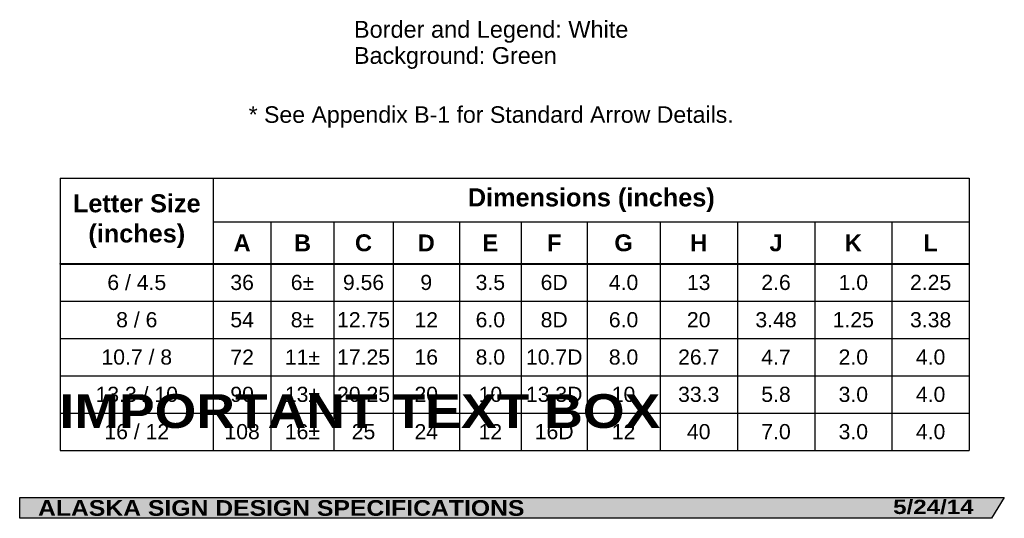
# Model space of a CAD drawing. Header units: feet. Extents: x 3 to 92, y 0 to 123.
import ezdxf
from ezdxf.enums import TextEntityAlignment as Align

# ---------------------------------------------------------------- set-up
doc = ezdxf.new("R2010")
doc.units = ezdxf.units.FT
doc.header["$MEASUREMENT"] = 0
doc.layers.add('Sign', color=7, linetype='Continuous')
doc.styles.add('ARIAL', font='arial.ttf')
doc.styles.add('ARIAL B', font='arialbd.ttf')
doc.styles.add('ARIAL BLACK B', font='ariblk.ttf')
doc.styles.add('ARIAL BLACK BI', font='ariblk.ttf')

# ---------------------------------------------------------------- blocks, each defined once
blk = doc.blocks.new('*T2')
at = {"color": 0, "linetype": 'ByBlock', "lineweight": -2, "transparency": 16777216}
for p, q in [((0, 0), (77.95816938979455, 0)), ((0, 0), (0, -23.34522737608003)), ((13.12129652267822, 0), (13.12129652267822, -7.322727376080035)), ((77.95816938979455, 0), (77.95816938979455, -23.34522737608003)), ((13.12129652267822, -3.747818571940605), (77.95816938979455, -3.747818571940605)), ((18.06835684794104, -3.747818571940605), (18.06835684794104, -7.322727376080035)), ((23.46956117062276, -3.747818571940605), (23.46956117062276, -7.322727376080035)), ((28.54418223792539, -3.747818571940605), (28.54418223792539, -7.322727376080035)), ((34.22749411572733, -3.747818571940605), (34.22749411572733, -7.322727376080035)), ((39.540321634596, -3.747818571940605), (39.540321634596, -7.322727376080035)), ((45.17710932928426, -3.747818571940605), (45.17710932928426, -7.322727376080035)), ((51.437820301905, -3.747818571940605), (51.437820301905, -7.322727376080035)), ((58.06790757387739, -3.747818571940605), (58.06790757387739, -7.322727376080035)), ((64.69799484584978, -3.747818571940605), (64.69799484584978, -7.322727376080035)), ((71.32808211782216, -3.747818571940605), (71.32808211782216, -7.322727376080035)), ((0, -7.322727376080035), (77.95816938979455, -7.322727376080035)), ((0, -7.367727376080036), (77.95816938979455, -7.367727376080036)), ((13.12129652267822, -7.367727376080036), (13.12129652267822, -23.34522737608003)), ((18.06835684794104, -7.367727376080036), (18.06835684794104, -23.34522737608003)), ((23.46956117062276, -7.367727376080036), (23.46956117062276, -23.34522737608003)), ((28.54418223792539, -7.367727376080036), (28.54418223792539, -23.34522737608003)), ((34.22749411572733, -7.367727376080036), (34.22749411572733, -23.34522737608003)), ((39.540321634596, -7.367727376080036), (39.540321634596, -23.34522737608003)), ((45.17710932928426, -7.367727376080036), (45.17710932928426, -23.34522737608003)), ((51.437820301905, -7.367727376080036), (51.437820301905, -23.34522737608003)), ((58.06790757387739, -7.367727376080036), (58.06790757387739, -23.34522737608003)), ((64.69799484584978, -7.367727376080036), (64.69799484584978, -23.34522737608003)), ((71.32808211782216, -7.367727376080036), (71.32808211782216, -23.34522737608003)), ((0, -10.54522737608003), (77.95816938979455, -10.54522737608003)), ((0, -13.74522737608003), (77.95816938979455, -13.74522737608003)), ((0, -16.94522737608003), (77.95816938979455, -16.94522737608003)), ((0, -20.14522737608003), (77.95816938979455, -20.14522737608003)), ((0, -23.34522737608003), (77.95816938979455, -23.34522737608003))]:
    blk.add_line(p, q, dxfattribs=at)
at = {"color": 18, "transparency": 16777216, "attachment_point": 5}
for s, insert, char_height, width, style in [('Dimensions (inches)', (45.53973295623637, -1.873909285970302), 1.55, 64.71687286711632, 'ARIAL B'), ('Letter Size (inches)', (6.56064826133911, -3.672613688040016), 1.55, 13.00129652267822, 'ARIAL B'), ('A', (15.59482668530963, -5.546522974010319), 1.45, 4.827060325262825, 'ARIAL B'), ('B', (20.76895900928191, -5.546522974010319), 1.45, 5.281204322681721, 'ARIAL B'), ('C', (26.00687170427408, -5.546522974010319), 1.45, 4.954621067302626, 'ARIAL B'), ('D', (31.38583817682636, -5.546522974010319), 1.45, 5.563311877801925, 'ARIAL B'), ('E', (36.88390787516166, -5.546522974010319), 1.45, 5.19282751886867, 'ARIAL B'), ('F', (42.35871548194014, -5.546522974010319), 1.45, 5.516787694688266, 'ARIAL B'), ('G', (48.30746481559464, -5.546522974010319), 1.45, 6.140710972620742, 'ARIAL B'), ('H', (54.75286393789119, -5.546522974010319), 1.45, 6.510087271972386, 'ARIAL B'), ('J', (61.38295120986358, -5.546522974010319), 1.45, 6.510087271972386, 'ARIAL B'), ('K', (68.01303848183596, -5.546522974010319), 1.45, 6.510087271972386, 'ARIAL B'), ('L', (74.64312575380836, -5.546522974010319), 1.45, 6.510087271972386, 'ARIAL B'), ('6 / 4.5', (6.56064826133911, -8.945227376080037), 1.3, 13.00129652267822, 'ARIAL'), ('36', (15.59482668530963, -8.945227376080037), 1.3, 4.827060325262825, 'ARIAL'), ('6±', (20.76895900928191, -8.945227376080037), 1.3, 5.281204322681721, 'ARIAL'), ('9.56', (26.00687170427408, -8.945227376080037), 1.3, 4.954621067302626, 'ARIAL'), ('9', (31.38583817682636, -8.945227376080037), 1.3, 5.563311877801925, 'ARIAL'), ('3.5', (36.88390787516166, -8.945227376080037), 1.3, 5.19282751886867, 'ARIAL'), ('6D', (42.35871548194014, -8.945227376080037), 1.3, 5.516787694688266, 'ARIAL'), ('4.0', (48.30746481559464, -8.945227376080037), 1.3, 6.140710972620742, 'ARIAL'), ('13', (54.75286393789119, -8.945227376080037), 1.3, 6.510087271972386, 'ARIAL'), ('2.6', (61.38295120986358, -8.945227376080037), 1.3, 6.510087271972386, 'ARIAL'), ('1.0', (68.01303848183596, -8.945227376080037), 1.3, 6.510087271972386, 'ARIAL'), ('2.25', (74.64312575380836, -8.945227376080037), 1.3, 6.510087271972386, 'ARIAL'), ('8 / 6', (6.56064826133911, -12.14522737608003), 1.3, 13.00129652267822, 'ARIAL'), ('54', (15.59482668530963, -12.14522737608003), 1.3, 4.827060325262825, 'ARIAL'), ('8±', (20.76895900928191, -12.14522737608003), 1.3, 5.281204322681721, 'ARIAL'), ('12.75', (26.00687170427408, -12.14522737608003), 1.3, 4.954621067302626, 'ARIAL'), ('12', (31.38583817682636, -12.14522737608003), 1.3, 5.563311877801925, 'ARIAL'), ('6.0', (36.88390787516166, -12.14522737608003), 1.3, 5.19282751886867, 'ARIAL'), ('8D', (42.35871548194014, -12.14522737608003), 1.3, 5.516787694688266, 'ARIAL'), ('6.0', (48.30746481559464, -12.14522737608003), 1.3, 6.140710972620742, 'ARIAL'), ('20', (54.75286393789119, -12.14522737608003), 1.3, 6.510087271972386, 'ARIAL'), ('3.48', (61.38295120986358, -12.14522737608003), 1.3, 6.510087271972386, 'ARIAL'), ('1.25', (68.01303848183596, -12.14522737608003), 1.3, 6.510087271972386, 'ARIAL'), ('3.38', (74.64312575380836, -12.14522737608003), 1.3, 6.510087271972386, 'ARIAL'), ('10.7 / 8', (6.56064826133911, -15.34522737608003), 1.3, 13.00129652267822, 'ARIAL'), ('72', (15.59482668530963, -15.34522737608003), 1.3, 4.827060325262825, 'ARIAL'), ('11±', (20.76895900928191, -15.34522737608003), 1.3, 5.281204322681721, 'ARIAL'), ('17.25', (26.00687170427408, -15.34522737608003), 1.3, 4.954621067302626, 'ARIAL'), ('16', (31.38583817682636, -15.34522737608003), 1.3, 5.563311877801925, 'ARIAL'), ('8.0', (36.88390787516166, -15.34522737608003), 1.3, 5.19282751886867, 'ARIAL'), ('10.7D', (42.35871548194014, -15.34522737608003), 1.3, 5.516787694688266, 'ARIAL'), ('8.0', (48.30746481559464, -15.34522737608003), 1.3, 6.140710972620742, 'ARIAL'), ('26.7', (54.75286393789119, -15.34522737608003), 1.3, 6.510087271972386, 'ARIAL'), ('4.7', (61.38295120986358, -15.34522737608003), 1.3, 6.510087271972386, 'ARIAL'), ('2.0', (68.01303848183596, -15.34522737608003), 1.3, 6.510087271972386, 'ARIAL'), ('4.0', (74.64312575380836, -15.34522737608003), 1.3, 6.510087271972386, 'ARIAL'), ('13.3 / 10', (6.56064826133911, -18.54522737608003), 1.3, 13.00129652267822, 'ARIAL'), ('90', (15.59482668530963, -18.54522737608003), 1.3, 4.827060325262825, 'ARIAL'), ('13±', (20.76895900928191, -18.54522737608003), 1.3, 5.281204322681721, 'ARIAL'), ('20.25', (26.00687170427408, -18.54522737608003), 1.3, 4.954621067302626, 'ARIAL'), ('20', (31.38583817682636, -18.54522737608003), 1.3, 5.563311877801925, 'ARIAL'), ('10', (36.88390787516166, -18.54522737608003), 1.3, 5.19282751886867, 'ARIAL'), ('13.3D', (42.35871548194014, -18.54522737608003), 1.3, 5.516787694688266, 'ARIAL'), ('10', (48.30746481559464, -18.54522737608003), 1.3, 6.140710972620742, 'ARIAL'), ('33.3', (54.75286393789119, -18.54522737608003), 1.3, 6.510087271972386, 'ARIAL'), ('5.8', (61.38295120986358, -18.54522737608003), 1.3, 6.510087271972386, 'ARIAL'), ('3.0', (68.01303848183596, -18.54522737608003), 1.3, 6.510087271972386, 'ARIAL'), ('4.0', (74.64312575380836, -18.54522737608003), 1.3, 6.510087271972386, 'ARIAL'), ('16 / 12', (6.56064826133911, -21.74522737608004), 1.3, 13.00129652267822, 'ARIAL'), ('108', (15.59482668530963, -21.74522737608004), 1.3, 4.827060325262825, 'ARIAL'), ('16±', (20.76895900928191, -21.74522737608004), 1.3, 5.281204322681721, 'ARIAL'), ('25', (26.00687170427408, -21.74522737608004), 1.3, 4.954621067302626, 'ARIAL'), ('24', (31.38583817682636, -21.74522737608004), 1.3, 5.563311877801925, 'ARIAL'), ('12', (36.88390787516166, -21.74522737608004), 1.3, 5.19282751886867, 'ARIAL'), ('16D', (42.35871548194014, -21.74522737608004), 1.3, 5.516787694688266, 'ARIAL'), ('12', (48.30746481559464, -21.74522737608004), 1.3, 6.140710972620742, 'ARIAL'), ('40', (54.75286393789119, -21.74522737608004), 1.3, 6.510087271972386, 'ARIAL'), ('7.0', (61.38295120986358, -21.74522737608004), 1.3, 6.510087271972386, 'ARIAL'), ('3.0', (68.01303848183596, -21.74522737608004), 1.3, 6.510087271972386, 'ARIAL'), ('4.0', (74.64312575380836, -21.74522737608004), 1.3, 6.510087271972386, 'ARIAL')]:
    blk.add_mtext(s, dxfattribs=dict(at, insert=insert, char_height=char_height, width=width, style=style))

msp = doc.modelspace()

# ---------------------------------------------------------------- hatches: boundary and pattern name
at = {"layer": 'Sign', "true_color": 0x000000}
msp.add_hatch(color=18, dxfattribs=at).paths.add_polyline_path([(7.399373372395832, 2.133735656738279), (91.84195454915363, 2.133735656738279), (90.75006357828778, 0.3343149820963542), (7.402168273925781, 0.3343149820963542)], flags=0)

# ---------------------------------------------------------------- linework, layer by layer
for p, q in [((10.88015313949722, 29.50769032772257), (88.83832252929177, 29.50769032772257)), ((10.88015313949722, 22.19075865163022), (88.83832252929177, 22.19075865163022)), ((10.88015313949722, 22.13261992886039), (10.88015313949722, 22.19075865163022)), ((10.88015313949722, 22.13261992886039), (88.83832252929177, 22.13261992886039))]:
    msp.add_line(p, q)
at = {"layer": 'Sign', "color": 250, "lineweight": -3, "true_color": 0x1f1a17}
msp.add_lwpolyline([(7.399373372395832, 2.133735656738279), (91.84195454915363, 2.133735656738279), (90.75006357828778, 0.3343149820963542), (7.402168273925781, 0.3343149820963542)], close=True, dxfattribs=at)

# ---------------------------------------------------------------- block references
msp.add_blockref('*T2', (10.88015313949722, 29.50769032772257))

# ---------------------------------------------------------------- texts
at = {"layer": 'Sign', "color": 18, "true_color": 0x000000, "style": 'ARIAL'}
for s, height, p, p2 in [('Border and Legend: White', 1.443374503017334, (36.06399835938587, 41.56271667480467), (59.60399903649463, 41.56271667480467)), ('Background: Green', 1.436283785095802, (36.06399835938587, 39.32271667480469), (53.46399837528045, 39.32271667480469)), ('* See Appendix B-1 for Standard Arrow Details.', 1.417280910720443, (27.03399835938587, 34.26422678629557), (68.63399671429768, 34.26422678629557))]:
    msp.add_text(s, height=height, dxfattribs=at).set_placement(p, p2, align=Align.ALIGNED)
at = {"layer": 'Sign', "color": 7, "true_color": 0xffffff}
for s, height, style, p, p2 in [('IMPORTANT TEXT BOX', 2.898469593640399, 'ARIAL BLACK B', (10.81178029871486, 8.085005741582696), (62.33178075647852, 8.085005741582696)), ('ALASKA SIGN DESIGN SPECIFICATIONS', 1.345513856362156, 'ARIAL BLACK BI', (8.970644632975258, 0.5497182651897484), (50.68708105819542, 0.5497182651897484)), ('5/24/14', 1.226406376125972, 'ARIAL BLACK BI', (82.30778503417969, 0.7043360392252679), (89.20778489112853, 0.7043360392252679))]:
    msp.add_text(s, height=height, dxfattribs=dict(at, style=style)).set_placement(p, p2, align=Align.ALIGNED)

doc.saveas('drawing.dxf')
